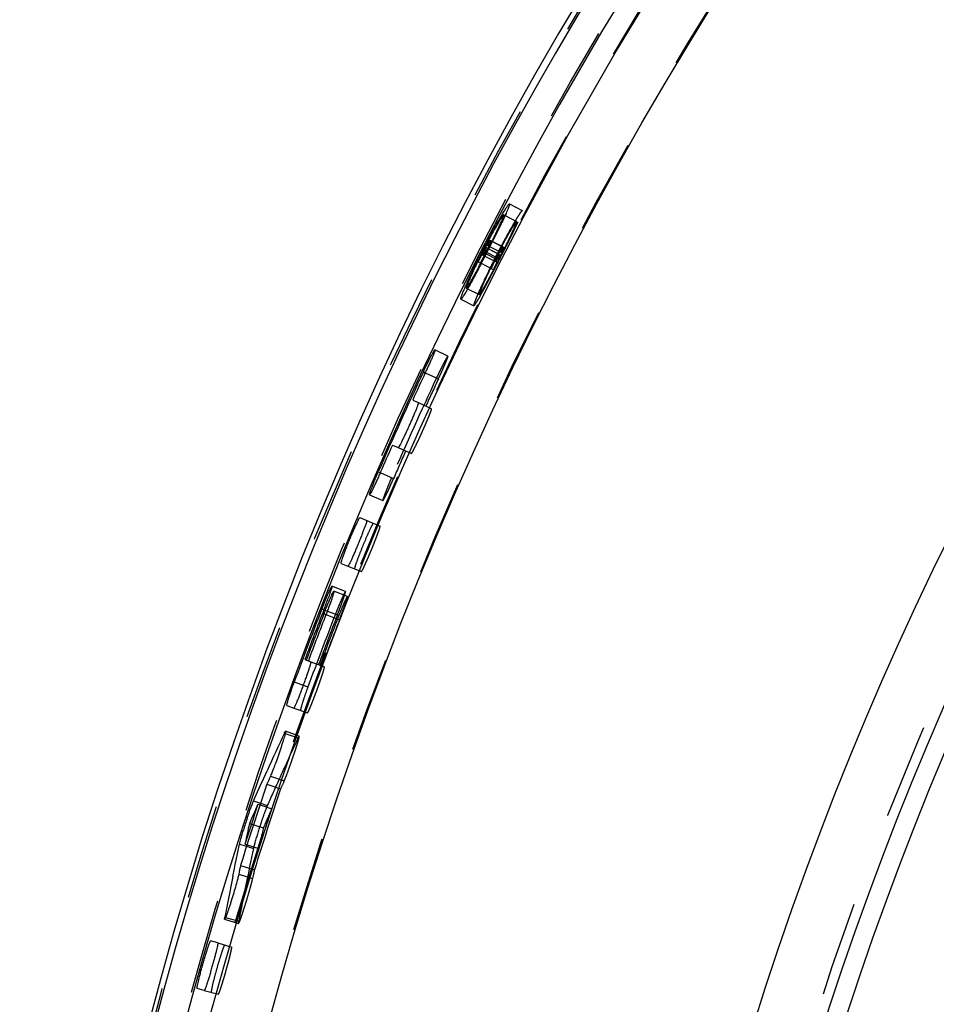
# Model space of a CAD drawing. Header units: millimetres. Extents: x 109 to 391, y 110 to 390.
# Tile 3 of 6: x 116 to 147, y 285 to 319. Entities that reach past the tile are written whole.
import ezdxf

# ---------------------------------------------------------------- set-up
doc = ezdxf.new("R2010")
doc.units = ezdxf.units.MM
doc.header["$LTSCALE"] = 32.592593
doc.linetypes.add('HIDDEN', pattern=[0.2, 0.1, -0.1])
doc.layers.add('KONST.EL_MIT_GEO', color=7, linetype='CONTINUOUS')

msp = doc.modelspace()

# ---------------------------------------------------------------- linework, layer by layer
at = {"layer": 'KONST.EL_MIT_GEO', "color": 8, "linetype": 'HIDDEN'}
for p, q in [((132.793, 312.428), (133.232, 312.197)), ((132.641, 312.029), (133.035, 311.823)), ((131.989, 310.935), (132.001, 310.929)), ((132.044, 310.894), (132.485, 310.668)), ((132.049, 310.904), (132.442, 310.703)), ((132.086, 310.976), (132.493, 310.767)), ((132.118, 311.187), (132.571, 310.954)), ((132.176, 311.151), (132.617, 310.924)), ((132.617, 310.924), (132.493, 310.767)), ((132.522, 311.003), (132.511, 310.984)), ((132.548, 310.949), (132.543, 310.942)), ((131.908, 310.818), (131.942, 310.8)), ((131.921, 310.652), (132.363, 310.427)), ((131.928, 310.747), (132.37, 310.522)), ((131.953, 310.795), (132.384, 310.575)), ((132.37, 310.522), (132.485, 310.668)), ((131.793, 310.401), (132.235, 310.176)), ((132.331, 310.444), (132.37, 310.522)), ((131.356, 309.513), (131.755, 309.315)), ((131.122, 309.156), (131.567, 308.936)), ((130.68, 307.204), (130.231, 307.417)), ((129.903, 306.634), (130.353, 306.424)), ((129.666, 305.608), (130.118, 305.401)), ((128.97, 304.064), (129.425, 303.863)), ((128.358, 303.207), (128.815, 303.009)), ((127.989, 302.442), (128.447, 302.247)), ((127.892, 301.563), (128.352, 301.371)), ((127.248, 299.997), (127.71, 299.811)), ((127.162, 299.121), (126.698, 299.304)), ((127.231, 298.951), (126.767, 299.135)), ((126.422, 298.502), (126.887, 298.321)), ((126.492, 298.332), (126.957, 298.152)), ((125.973, 296.718), (126.44, 296.543)), ((125.714, 295.911), (125.875, 295.852)), ((125.39, 295.128), (125.86, 294.959)), ((125.097, 294.257), (125.54, 294.102)), ((125.577, 294.163), (125.106, 294.329)), ((124.591, 292.792), (125.064, 292.632)), ((124.465, 292.513), (124.938, 292.354)), ((124.23, 291.806), (124.633, 291.673)), ((124.247, 291.858), (124.481, 291.78)), ((123.867, 291.166), (124.342, 291.012)), ((123.769, 290.383), (124.004, 290.308)), ((123.786, 290.435), (124.191, 290.306)), ((123.562, 289.724), (124.039, 289.576)), ((123.5, 289.424), (123.977, 289.276)), ((123.051, 287.941), (123.501, 287.807)), ((123.017, 287.877), (123.496, 287.735)), ((122.779, 287.063), (123.259, 286.925)), ((122.319, 285.434), (122.8, 285.301))]:
    msp.add_line(p, q, dxfattribs=at)
at = {"layer": 'KONST.EL_MIT_GEO', "color": 7, "linetype": 'Continuous'}
for p, q in [((132.596, 312.053), (132.641, 312.029)), ((132.044, 310.894), (131.948, 310.771)), ((131.961, 311.001), (131.977, 311.032)), ((132.001, 310.929), (132.049, 310.904)), ((132.052, 310.993), (132.065, 311.011)), ((132.052, 310.993), (132.086, 310.976)), ((132.065, 311.011), (132.176, 311.151)), ((131.855, 310.686), (131.921, 310.652)), ((131.948, 310.771), (131.928, 310.747)), ((131.942, 310.8), (131.953, 310.795)), ((131.716, 310.44), (131.793, 310.401)), ((131.31, 309.536), (131.356, 309.513)), ((129.836, 306.665), (129.903, 306.634)), ((129.47, 305.698), (129.666, 305.608)), ((128.773, 304.152), (128.97, 304.064)), ((128.29, 303.236), (128.358, 303.207)), ((127.659, 301.661), (127.892, 301.563)), ((127.013, 300.092), (127.248, 299.997)), ((126.353, 298.528), (126.422, 298.502)), ((126.423, 298.359), (126.492, 298.332)), ((125.771, 296.793), (125.973, 296.718)), ((125.407, 296.023), (125.714, 295.911)), ((125.152, 295.213), (125.39, 295.128)), ((125.069, 294.267), (125.097, 294.257)), ((124.239, 292.457), (124.356, 292.716)), ((124.356, 292.716), (124.473, 292.975)), ((124.007, 291.937), (124.239, 292.457)), ((124.007, 291.937), (124.247, 291.858)), ((124.159, 291.829), (124.23, 291.806)), ((123.412, 289.902), (123.528, 290.459)), ((123.528, 290.459), (123.769, 290.383)), ((123.715, 290.458), (123.786, 290.435)), ((123.298, 289.345), (123.354, 289.623)), ((123.354, 289.623), (123.383, 289.761)), ((123.383, 289.761), (123.412, 289.902)), ((123.023, 287.949), (123.051, 287.941)), ((122.779, 287.063), (122.536, 287.134)), ((122.319, 285.434), (122.075, 285.501))]:
    msp.add_line(p, q, dxfattribs=at)
at = {"layer": 'KONST.EL_MIT_GEO', "color": 8, "linetype": 'HIDDEN'}
for radius in [134.83, 133.831, 133.039, 131.041, 113.05, 108.35, 107.35]:
    msp.add_circle((250.982, 250), radius, dxfattribs=at)
at = {"layer": 'KONST.EL_MIT_GEO', "color": 7, "linetype": 'Continuous'}
for radius in [132.998, 131, 115, 112.7, 112.05]:
    msp.add_circle((250.982, 250), radius, dxfattribs=at)
for centre, radius, start, end in [((250.982, 250), 135, 79.03526, 79.01908), ((250.982, 250), 134.789, 109.0416, 70.9584), ((250.982, 250), 133.79, 109.0511, 70.9489), ((160.181, 296.378), 31.783, 152.6073, 152.8353), ((154.927, 299.061), 25.866, 152.6254, 152.841), ((139.617, 306.881), 8.656, 152.2208, 152.6996), ((154.543, 299.26), 25.433, 152.4053, 152.6253), ((139.09, 307.158), 8.061, 151.9704, 152.2202), ((138.51, 307.467), 7.404, 151.7054, 151.9711), ((159.691, 296.632), 31.232, 152.3747, 152.5431), ((137.797, 307.851), 6.594, 151.4193, 151.7064), ((153.989, 299.55), 24.808, 152.1804, 152.4057), ((136.98, 308.297), 5.663, 151.0968, 151.4208), ((159.106, 296.938), 30.571, 152.1377, 152.3752), ((94.45, 329.95), 42.166, 333.0115, 333.1433), ((250.982, 250), 133.62, 152.76449, 152.8886), ((153.011, 300.066), 23.702, 151.9492, 152.1808), ((78.096, 338.303), 60.549, 333.00521, 333.12447), ((133.818, 310.083), 2.031, 149.1362, 149.7629), ((95.477, 329.43), 41.016, 333.1431, 333.2784), ((79.719, 337.481), 58.729, 333.12423, 333.24713), ((97.124, 328.601), 39.172, 333.2781, 333.4193), ((99.365, 327.48), 36.666, 333.419, 333.5675), ((82.357, 336.152), 55.775, 333.2469, 333.3759), ((153.466, 299.789), 24.234, 153.4845, 153.9378), ((250.982, 250), 133.706, 152.94411, 153.12585), ((159.718, 296.609), 31.267, 153.2883, 153.5194), ((154.53, 299.26), 25.422, 153.2692, 153.4877), ((160.195, 296.369), 31.8, 153.0396, 153.2881), ((250.982, 250), 133.62, 153.00468, 153.12584), ((154.922, 299.062), 25.861, 153.0541, 153.2691), ((97.077, 328.591), 39.209, 332.4708, 332.6132), ((160.451, 296.239), 32.088, 152.8349, 153.04), ((250.982, 250), 133.694, 152.9441, 153.00469), ((155.145, 298.949), 26.111, 152.8406, 153.0544), ((79.664, 337.494), 58.784, 332.6444, 332.76789), ((250.982, 250), 133.668, 152.9441, 153.00468), ((250.982, 250), 133.656, 152.96712, 153.00468), ((94.948, 329.693), 41.606, 332.6137, 332.882), ((139.642, 306.868), 8.684, 152.6969, 152.9436), ((134.619, 309.433), 3.032, 152.6009, 152.9434), ((134.596, 309.445), 3.006, 152.2683, 152.6029), ((78.072, 338.314), 60.575, 332.76766, 332.88712), ((134.2, 309.654), 2.558, 151.5236, 152.2867), ((129.375, 312.114), 2.884, 332.9011, 334.2703), ((94.083, 330.137), 42.578, 332.8808, 333.0117), ((77.568, 338.572), 61.141, 332.88693, 333.0054), ((151.817, 300.597), 22.397, 153.9401, 154.1808), ((82.27, 336.146), 55.85, 332.5148, 332.6446), ((143.56, 304.214), 13.406, 155.7563, 156.1469), ((250.982, 250), 133.743, 154.9324, 156.54389), ((250.982, 250), 133.669, 154.93239, 155.37465), ((144.629, 299.746), 16.332, 154.7092, 154.932), ((250.982, 250), 133.669, 156.10163, 156.54389), ((108.529, 305.486), 19.209, 338.6764, 339.9391), ((250.982, 250), 133.743, 158.72485, 159.87209), ((250.982, 250), 133.669, 158.72485, 159.50859), ((141.572, 292.602), 16.332, 158.5017, 158.7244), ((141.621, 292.459), 16.303, 158.5583, 158.7812), ((250.982, 250), 133.617, 158.78159, 159.50859), ((250.982, 250), 133.543, 158.78159, 159.50858), ((245.471, 238.003), 132.9, 154.95328, 155.56652), ((245.56, 237.963), 132.814, 155.61739, 155.74973), ((250.982, 250), 133.469, 161.42634, 162.68468), ((250.982, 250), 133.543, 161.74623, 162.36479), ((245.675, 237.912), 132.94, 156.07275, 156.38505), ((139.294, 286.17), 16.344, 161.5137, 163.0598), ((253.77, 262.904), 132.942, 167.72606, 168.03835), ((253.647, 262.93), 132.816, 168.36137, 168.4937), ((253.552, 262.95), 132.902, 168.54458, 169.15781)]:
    msp.add_arc(centre, radius, start, end, dxfattribs=at)
at = {"layer": 'KONST.EL_MIT_GEO', "color": 8, "linetype": 'HIDDEN'}
for centre, radius, start, end in [((127.214, 313.313), 5.365, 334.3818, 334.7018), ((159.938, 296.515), 31.009, 152.3768, 152.558), ((159.421, 296.786), 30.426, 152.1822, 152.377), ((251.141, 249.957), 133.285, 152.77943, 152.90339), ((158.196, 297.433), 29.04, 151.9005, 152.1417), ((100.251, 327.018), 36.162, 333.3975, 333.7153), ((251.141, 249.957), 133.371, 152.95882, 153.14034), ((160.666, 296.139), 31.829, 152.8421, 153.2126), ((251.141, 249.957), 133.359, 152.95882, 153.01933), ((251.141, 249.957), 133.333, 152.95882, 153.01933), ((160.562, 296.192), 31.711, 152.7049, 152.8425), ((140.058, 306.658), 8.654, 152.4134, 152.9587), ((160.21, 296.374), 31.316, 152.558, 152.7049), ((139.66, 306.866), 8.205, 152.0078, 152.4165), ((95.433, 329.436), 41.553, 332.8134, 333.2493), ((138.345, 307.568), 6.714, 151.3419, 152.0279), ((136.685, 308.476), 4.822, 150.6753, 151.3548), ((97.146, 328.572), 39.634, 333.2495, 333.399), ((251.141, 249.957), 133.285, 153.01933, 153.14034), ((143.344, 304.295), 12.681, 155.7365, 156.5703), ((251.141, 249.957), 133.408, 154.94471, 156.55425), ((251.141, 249.957), 133.334, 154.94471, 155.38643), ((251.141, 249.957), 133.334, 156.11253, 156.55425), ((251.141, 249.957), 133.408, 158.73255, 159.87838), ((251.141, 249.957), 133.334, 158.73255, 159.51533), ((251.141, 249.957), 133.282, 158.78923, 159.51533), ((251.141, 249.957), 133.208, 158.78923, 159.51533), ((245.626, 237.945), 132.568, 154.93747, 155.62211), ((245.741, 237.893), 132.695, 155.62207, 156.03976), ((251.141, 249.957), 133.134, 161.43074, 162.68753), ((245.706, 237.909), 132.474, 155.60074, 155.73293), ((251.141, 249.957), 133.208, 161.75023, 162.36804), ((245.821, 237.857), 132.599, 156.05558, 156.36752), ((253.923, 262.879), 132.599, 167.75074, 168.06269), ((253.762, 262.913), 132.619, 168.07837, 169.18068), ((253.8, 262.905), 132.474, 168.38534, 168.51753)]:
    msp.add_arc(centre, radius, start, end, dxfattribs=at)
at = {"layer": 'KONST.EL_MIT_GEO', "color": 7, "linetype": 'Continuous'}
for points, knots in [([(132.793, 312.428), (132.797, 312.426), (132.795, 312.407), (132.788, 312.38), (132.771, 312.33), (132.746, 312.268), (132.713, 312.188), (132.653, 312.054), (132.603, 311.946), (132.567, 311.87)], [0, 0, 0, 0, 0.021909, 0.074003, 0.157187, 0.270456, 0.412589, 0.582469, 1, 1, 1, 1]), ([(132.59, 312.142), (132.615, 312.185), (132.661, 312.258), (132.716, 312.341), (132.75, 312.389), (132.769, 312.412), (132.781, 312.424), (132.791, 312.43), (132.793, 312.428)], [0, 0, 0, 0, 0.419469, 0.729668, 0.841663, 0.923829, 0.975812, 1, 1, 1, 1]), ([(132.596, 312.053), (132.594, 312.054), (132.587, 312.05), (132.577, 312.04), (132.563, 312.022), (132.536, 311.985), (132.493, 311.92), (132.433, 311.822), (132.361, 311.699), (132.278, 311.553), (132.188, 311.388), (132.125, 311.273), (132.093, 311.212)], [0, 0, 0, 0, 0.006765, 0.021342, 0.044392, 0.075809, 0.162817, 0.280454, 0.426665, 0.598401, 0.791211, 1, 1, 1, 1]), ([(132.198, 311.159), (132.228, 311.22), (132.286, 311.338), (132.368, 311.507), (132.44, 311.658), (132.499, 311.788), (132.545, 311.893), (132.574, 311.965), (132.59, 312.008), (132.596, 312.03), (132.599, 312.043), (132.598, 312.052), (132.596, 312.053)], [0, 0, 0, 0, 0.208852, 0.401693, 0.573428, 0.719609, 0.837217, 0.924204, 0.955614, 0.97866, 0.993235, 1, 1, 1, 1]), ([(132.412, 311.838), (132.428, 311.866), (132.487, 311.968), (132.546, 312.07), (132.59, 312.142)], [0, 0, 0, 0, 0.277306, 1, 1, 1, 1]), ([(132.078, 311.226), (132.108, 311.281), (132.217, 311.486), (132.329, 311.69), (132.412, 311.838)], [0, 0, 0, 0, 0.268043, 1, 1, 1, 1]), ([(132.567, 311.87), (132.542, 311.817), (132.428, 311.578), (132.31, 311.341), (132.218, 311.157)], [0, 0, 0, 0, 0.223022, 1, 1, 1, 1]), ([(131.989, 310.935), (131.987, 310.936), (131.983, 310.927), (131.976, 310.918), (131.965, 310.897), (131.956, 310.882), (131.951, 310.874)], [0, 0, 0, 0, 0.072761, 0.272643, 0.587553, 1, 1, 1, 1]), ([(131.973, 310.862), (131.979, 310.876), (131.989, 310.898), (132, 310.92), (132.001, 310.928)], [0, 0, 0, 0, 0.673371, 1, 1, 1, 1]), ([(132.022, 311.033), (132.026, 311.04), (132.039, 311.064), (132.053, 311.088), (132.063, 311.106)], [0, 0, 0, 0, 0.273385, 1, 1, 1, 1]), ([(132.113, 311.128), (132.11, 311.121), (132.094, 311.085), (132.078, 311.049), (132.064, 311.021)], [0, 0, 0, 0, 0.203339, 1, 1, 1, 1]), ([(132.075, 311.125), (132.083, 311.139), (132.096, 311.159), (132.109, 311.181), (132.116, 311.186)], [0, 0, 0, 0, 0.673374, 1, 1, 1, 1]), ([(132.13, 311.18), (132.131, 311.18), (132.13, 311.173), (132.127, 311.164), (132.121, 311.147), (132.116, 311.135), (132.113, 311.128)], [0, 0, 0, 0, 0.077366, 0.271643, 0.581399, 1, 1, 1, 1]), ([(131.655, 310.351), (131.628, 310.295), (131.576, 310.187), (131.504, 310.032), (131.442, 309.894), (131.391, 309.776), (131.351, 309.681), (131.325, 309.61), (131.311, 309.565), (131.307, 309.545), (131.309, 309.537), (131.31, 309.536)], [0, 0, 0, 0, 0.211523, 0.405342, 0.576743, 0.722032, 0.838648, 0.92479, 0.978652, 0.993124, 1, 1, 1, 1]), ([(131.31, 309.536), (131.312, 309.535), (131.321, 309.54), (131.33, 309.551), (131.346, 309.572), (131.375, 309.614), (131.42, 309.687), (131.484, 309.797), (131.561, 309.934), (131.649, 310.095), (131.745, 310.276), (131.812, 310.403), (131.846, 310.468)], [0, 0, 0, 0, 0.006682, 0.021391, 0.044706, 0.076489, 0.164428, 0.283168, 0.430335, 0.602341, 0.794042, 1, 1, 1, 1]), ([(131.335, 309.719), (131.363, 309.781), (131.491, 310.06), (131.625, 310.337), (131.732, 310.551)], [0, 0, 0, 0, 0.22129, 1, 1, 1, 1]), ([(131.816, 310.37), (131.787, 310.315), (131.68, 310.109), (131.571, 309.904), (131.49, 309.755)], [0, 0, 0, 0, 0.268065, 1, 1, 1, 1]), ([(131.122, 309.156), (131.119, 309.158), (131.119, 309.174), (131.124, 309.198), (131.137, 309.24), (131.156, 309.294), (131.182, 309.362), (131.229, 309.478), (131.269, 309.57), (131.298, 309.636)], [0, 0, 0, 0, 0.022465, 0.074419, 0.157208, 0.270032, 0.411793, 0.581436, 1, 1, 1, 1]), ([(131.49, 309.755), (131.467, 309.713), (131.389, 309.57), (131.309, 309.429), (131.25, 309.331)], [0, 0, 0, 0, 0.296485, 1, 1, 1, 1]), ([(131.25, 309.331), (131.235, 309.305), (131.207, 309.261), (131.168, 309.202), (131.145, 309.173), (131.127, 309.154), (131.122, 309.156)], [0, 0, 0, 0, 0.419914, 0.728957, 0.922124, 1, 1, 1, 1]), ([(129.863, 306.723), (129.885, 306.77), (129.929, 306.861), (129.994, 306.993), (130.054, 307.113), (130.108, 307.217), (130.153, 307.3), (130.186, 307.356), (130.206, 307.389), (130.217, 307.405), (130.224, 307.413), (130.23, 307.418), (130.231, 307.417)], [0, 0, 0, 0, 0.198149, 0.386507, 0.559031, 0.709101, 0.831024, 0.921481, 0.954243, 0.978297, 0.993419, 1, 1, 1, 1]), ([(130.231, 307.417), (130.233, 307.416), (130.233, 307.408), (130.23, 307.397), (130.225, 307.376), (130.211, 307.336), (130.186, 307.27), (130.146, 307.174), (130.096, 307.057), (130.037, 306.925), (129.972, 306.782), (129.927, 306.684), (129.903, 306.634)], [0, 0, 0, 0, 0.006577, 0.021921, 0.046365, 0.079655, 0.171479, 0.295044, 0.446307, 0.618822, 0.805653, 1, 1, 1, 1]), ([(129.666, 305.608), (129.668, 305.607), (129.668, 305.599), (129.665, 305.588), (129.66, 305.567), (129.647, 305.527), (129.622, 305.461), (129.584, 305.364), (129.536, 305.247), (129.479, 305.114), (129.416, 304.971), (129.35, 304.822), (129.282, 304.673), (129.216, 304.531), (129.154, 304.4), (129.098, 304.286), (129.052, 304.194), (129.018, 304.132), (128.997, 304.096), (128.985, 304.078), (128.978, 304.069), (128.972, 304.063), (128.97, 304.064)], [0, 0, 0, 0, 0.003276, 0.010912, 0.02309, 0.039691, 0.085545, 0.147321, 0.222972, 0.309277, 0.402732, 0.499989, 0.59725, 0.690709, 0.777014, 0.852666, 0.914445, 0.960303, 0.976906, 0.989086, 0.996724, 1, 1, 1, 1]), ([(127.989, 302.442), (127.988, 302.443), (127.987, 302.451), (127.989, 302.462), (127.995, 302.483), (128.007, 302.524), (128.029, 302.591), (128.065, 302.688), (128.111, 302.807), (128.166, 302.941), (128.226, 303.086), (128.269, 303.185), (128.29, 303.236)], [0, 0, 0, 0, 0.006577, 0.021922, 0.04637, 0.079666, 0.171509, 0.295097, 0.446373, 0.618883, 0.805691, 1, 1, 1, 1]), ([(128.358, 303.207), (128.336, 303.156), (128.293, 303.057), (128.229, 302.914), (128.169, 302.782), (128.115, 302.667), (128.069, 302.574), (128.036, 302.511), (128.015, 302.474), (128.004, 302.456), (127.997, 302.447), (127.991, 302.441), (127.989, 302.442)], [0, 0, 0, 0, 0.194342, 0.381164, 0.553675, 0.704943, 0.828515, 0.92034, 0.95363, 0.978077, 0.993426, 1, 1, 1, 1]), ([(127.013, 300.092), (127.012, 300.093), (127.012, 300.101), (127.013, 300.112), (127.018, 300.133), (127.029, 300.174), (127.051, 300.241), (127.085, 300.339), (127.129, 300.459), (127.18, 300.594), (127.238, 300.74), (127.299, 300.892), (127.362, 301.042), (127.424, 301.187), (127.483, 301.319), (127.535, 301.435), (127.58, 301.529), (127.613, 301.592), (127.633, 301.628), (127.645, 301.647), (127.651, 301.656), (127.657, 301.661), (127.659, 301.661)], [0, 0, 0, 0, 0.003278, 0.010928, 0.023127, 0.039756, 0.085677, 0.147512, 0.223185, 0.309461, 0.402839, 0.49999, 0.597145, 0.690527, 0.776803, 0.852477, 0.914314, 0.960239, 0.97687, 0.989071, 0.996721, 1, 1, 1, 1]), ([(127.892, 301.563), (127.894, 301.562), (127.894, 301.554), (127.892, 301.543), (127.888, 301.522), (127.876, 301.482), (127.854, 301.415), (127.819, 301.317), (127.774, 301.198), (127.722, 301.064), (127.664, 300.918), (127.602, 300.767), (127.54, 300.616), (127.478, 300.472), (127.421, 300.339), (127.369, 300.224), (127.325, 300.13), (127.294, 300.066), (127.274, 300.03), (127.262, 300.011), (127.256, 300.002), (127.25, 299.996), (127.248, 299.997)], [0, 0, 0, 0, 0.003276, 0.010912, 0.02309, 0.039692, 0.085546, 0.147323, 0.222974, 0.309278, 0.402733, 0.49999, 0.597251, 0.690709, 0.777014, 0.852666, 0.914445, 0.960303, 0.976906, 0.989086, 0.996724, 1, 1, 1, 1]), ([(126.446, 298.418), (126.465, 298.467), (126.503, 298.561), (126.559, 298.697), (126.611, 298.82), (126.657, 298.927), (126.697, 299.013), (126.725, 299.071), (126.744, 299.105), (126.754, 299.122), (126.76, 299.13), (126.765, 299.135), (126.767, 299.135)], [0, 0, 0, 0, 0.198238, 0.386657, 0.559204, 0.709256, 0.831133, 0.921536, 0.954275, 0.97831, 0.993421, 1, 1, 1, 1]), ([(126.767, 299.135), (126.769, 299.134), (126.769, 299.126), (126.767, 299.114), (126.763, 299.093), (126.752, 299.053), (126.731, 298.985), (126.698, 298.887), (126.656, 298.767), (126.606, 298.632), (126.551, 298.485), (126.512, 298.384), (126.492, 298.332)], [0, 0, 0, 0, 0.006575, 0.021907, 0.046332, 0.079597, 0.171365, 0.294883, 0.446131, 0.618672, 0.805567, 1, 1, 1, 1]), ([(126.532, 298.967), (126.552, 299.015), (126.582, 299.083), (126.62, 299.166), (126.643, 299.215), (126.663, 299.252), (126.678, 299.281), (126.688, 299.295), (126.696, 299.305), (126.698, 299.304)], [0, 0, 0, 0, 0.414647, 0.585189, 0.728108, 0.842248, 0.926267, 0.978835, 1, 1, 1, 1]), ([(126.698, 299.304), (126.701, 299.303), (126.699, 299.289), (126.696, 299.27), (126.686, 299.234), (126.672, 299.187), (126.653, 299.129), (126.62, 299.031), (126.592, 298.953), (126.572, 298.897)], [0, 0, 0, 0, 0.020981, 0.073885, 0.15848, 0.273268, 0.416867, 0.587866, 1, 1, 1, 1]), ([(126.377, 298.588), (126.39, 298.621), (126.44, 298.748), (126.492, 298.875), (126.532, 298.967)], [0, 0, 0, 0, 0.264724, 1, 1, 1, 1]), ([(125.973, 296.718), (125.975, 296.717), (125.975, 296.709), (125.974, 296.697), (125.97, 296.676), (125.96, 296.636), (125.94, 296.568), (125.909, 296.469), (125.869, 296.349), (125.822, 296.212), (125.77, 296.064), (125.714, 295.911), (125.657, 295.758), (125.602, 295.611), (125.549, 295.476), (125.502, 295.359), (125.462, 295.263), (125.433, 295.199), (125.414, 295.161), (125.404, 295.143), (125.398, 295.133), (125.392, 295.127), (125.39, 295.128)], [0, 0, 0, 0, 0.003276, 0.010913, 0.023091, 0.039692, 0.085546, 0.147324, 0.222975, 0.30928, 0.402734, 0.499991, 0.597251, 0.69071, 0.777014, 0.852667, 0.914445, 0.960304, 0.976907, 0.989086, 0.996724, 1, 1, 1, 1]), ([(125.152, 295.213), (125.15, 295.214), (125.15, 295.222), (125.151, 295.234), (125.155, 295.255), (125.165, 295.296), (125.183, 295.364), (125.214, 295.463), (125.253, 295.584), (125.299, 295.722), (125.351, 295.87), (125.388, 295.972), (125.407, 296.023)], [0, 0, 0, 0, 0.00656, 0.021873, 0.046289, 0.079563, 0.171416, 0.29508, 0.446402, 0.618923, 0.805709, 1, 1, 1, 1]), ([(125.106, 294.329), (125.108, 294.329), (125.109, 294.323), (125.108, 294.308), (125.101, 294.272), (125.086, 294.215), (125.064, 294.137), (125.036, 294.042), (125.001, 293.933), (124.962, 293.812), (124.904, 293.636), (124.828, 293.416), (124.739, 293.168), (124.661, 292.961), (124.613, 292.841), (124.591, 292.792)], [0, 0, 0, 0, 0.002661, 0.008489, 0.030992, 0.067897, 0.118049, 0.179589, 0.250872, 0.330163, 0.41525, 0.592085, 0.760896, 0.9019, 1, 1, 1, 1]), ([(125.069, 294.267), (125.073, 294.277), (125.081, 294.293), (125.092, 294.313), (125.099, 294.324), (125.104, 294.33), (125.106, 294.329)], [0, 0, 0, 0, 0.425081, 0.73163, 0.920166, 1, 1, 1, 1]), ([(123.793, 291.352), (123.832, 291.47), (123.9, 291.666), (123.973, 291.861), (124.007, 291.937)], [0, 0, 0, 0, 0.597964, 1, 1, 1, 1]), ([(123.528, 290.459), (123.531, 290.473), (123.548, 290.546), (123.567, 290.618), (123.584, 290.676)], [0, 0, 0, 0, 0.192377, 1, 1, 1, 1]), ([(123.584, 290.676), (123.589, 290.695), (123.613, 290.781), (123.639, 290.867), (123.659, 290.932)], [0, 0, 0, 0, 0.228769, 1, 1, 1, 1]), ([(123.5, 289.424), (123.49, 289.372), (123.458, 289.246), (123.4, 289.033), (123.326, 288.78), (123.259, 288.557), (123.203, 288.381), (123.164, 288.26), (123.128, 288.151), (123.095, 288.057), (123.067, 287.981), (123.046, 287.927), (123.031, 287.894), (123.022, 287.88), (123.018, 287.877), (123.017, 287.877)], [0, 0, 0, 0, 0.098095, 0.239096, 0.407909, 0.584742, 0.669827, 0.749119, 0.820406, 0.881949, 0.932099, 0.969008, 0.99151, 0.997338, 1, 1, 1, 1]), ([(123.017, 287.877), (123.015, 287.877), (123.014, 287.886), (123.014, 287.898), (123.017, 287.922), (123.021, 287.939), (123.023, 287.949)], [0, 0, 0, 0, 0.079828, 0.268375, 0.574928, 1, 1, 1, 1]), ([(122.075, 285.501), (122.073, 285.502), (122.072, 285.509), (122.072, 285.521), (122.074, 285.543), (122.081, 285.584), (122.095, 285.654), (122.117, 285.755), (122.147, 285.879), (122.183, 286.019), (122.223, 286.171), (122.267, 286.328), (122.312, 286.485), (122.357, 286.636), (122.4, 286.774), (122.439, 286.895), (122.473, 286.993), (122.497, 287.06), (122.514, 287.099), (122.523, 287.118), (122.529, 287.128), (122.534, 287.134), (122.536, 287.134)], [0, 0, 0, 0, 0.003278, 0.010928, 0.023128, 0.039758, 0.085679, 0.147515, 0.223189, 0.309464, 0.402843, 0.499993, 0.597148, 0.690529, 0.776804, 0.852478, 0.914315, 0.960239, 0.97687, 0.989071, 0.996722, 1, 1, 1, 1]), ([(122.779, 287.063), (122.781, 287.063), (122.782, 287.055), (122.781, 287.043), (122.779, 287.022), (122.772, 286.981), (122.757, 286.912), (122.734, 286.811), (122.703, 286.688), (122.667, 286.548), (122.626, 286.396), (122.582, 286.239), (122.537, 286.083), (122.493, 285.932), (122.451, 285.794), (122.413, 285.673), (122.38, 285.574), (122.356, 285.508), (122.34, 285.469), (122.331, 285.45), (122.326, 285.44), (122.321, 285.433), (122.319, 285.434)], [0, 0, 0, 0, 0.003276, 0.010913, 0.023091, 0.039693, 0.085548, 0.147326, 0.222977, 0.309282, 0.402736, 0.499993, 0.597253, 0.690711, 0.777015, 0.852668, 0.914446, 0.960304, 0.976907, 0.989086, 0.996724, 1, 1, 1, 1])]:
    msp.add_open_spline(points, degree=3, knots=knots, dxfattribs=at)
at = {"layer": 'KONST.EL_MIT_GEO', "color": 8, "linetype": 'HIDDEN'}
for points, knots in [([(131.567, 308.936), (131.571, 308.935), (131.584, 308.946), (131.6, 308.965), (131.627, 309.003), (131.66, 309.053), (131.7, 309.119), (131.767, 309.232), (131.864, 309.405), (131.995, 309.645), (132.141, 309.921), (132.299, 310.222), (132.46, 310.536), (132.62, 310.851), (132.771, 311.155), (132.909, 311.435), (133.026, 311.682), (133.109, 311.862), (133.162, 311.983), (133.191, 312.053), (133.213, 312.11), (133.228, 312.153), (133.234, 312.178), (133.235, 312.195), (133.232, 312.197)], [0, 0, 0, 0, 0.003281, 0.010928, 0.023123, 0.039741, 0.060617, 0.085599, 0.147219, 0.222666, 0.308924, 0.402565, 0.5, 0.597435, 0.691076, 0.777334, 0.852781, 0.914401, 0.939383, 0.960259, 0.976877, 0.989072, 0.996719, 1, 1, 1, 1]), ([(133.099, 312.025), (133.09, 312.012), (133.053, 311.953), (133.017, 311.894), (132.99, 311.847)], [0, 0, 0, 0, 0.220931, 1, 1, 1, 1]), ([(133.232, 312.197), (133.227, 312.2), (133.208, 312.181), (133.184, 312.153), (133.144, 312.095), (133.115, 312.051), (133.099, 312.025)], [0, 0, 0, 0, 0.077869, 0.270953, 0.579962, 1, 1, 1, 1]), ([(133.035, 311.823), (133.032, 311.825), (133.022, 311.816), (133.009, 311.802), (132.988, 311.773), (132.961, 311.735), (132.929, 311.685), (132.876, 311.599), (132.799, 311.467), (132.695, 311.284), (132.58, 311.073), (132.458, 310.842), (132.333, 310.601), (132.211, 310.358), (132.096, 310.123), (131.992, 309.906), (131.904, 309.715), (131.843, 309.575), (131.805, 309.481), (131.783, 309.426), (131.767, 309.383), (131.757, 309.349), (131.753, 309.33), (131.752, 309.316), (131.755, 309.315)], [0, 0, 0, 0, 0.00328, 0.010929, 0.023127, 0.03975, 0.060634, 0.08562, 0.147279, 0.222726, 0.308978, 0.402604, 0.5, 0.597396, 0.691022, 0.777274, 0.852721, 0.91438, 0.939366, 0.96025, 0.976873, 0.989071, 0.99672, 1, 1, 1, 1]), ([(132.99, 311.847), (132.96, 311.796), (132.818, 311.553), (132.683, 311.307), (132.579, 311.111)], [0, 0, 0, 0, 0.210727, 1, 1, 1, 1]), ([(132.674, 311.004), (132.702, 311.061), (132.756, 311.17), (132.831, 311.326), (132.895, 311.464), (132.949, 311.582), (132.99, 311.678), (133.019, 311.748), (133.033, 311.794), (133.038, 311.814), (133.037, 311.822), (133.035, 311.823)], [0, 0, 0, 0, 0.211539, 0.405345, 0.576849, 0.722208, 0.83877, 0.924863, 0.978683, 0.99314, 1, 1, 1, 1]), ([(132.543, 310.942), (132.539, 310.936), (132.517, 310.902), (132.497, 310.867), (132.481, 310.838)], [0, 0, 0, 0, 0.175069, 1, 1, 1, 1]), ([(132.493, 310.767), (132.505, 310.792), (132.526, 310.837), (132.549, 310.889), (132.562, 310.92), (132.568, 310.937), (132.57, 310.946), (132.572, 310.953), (132.571, 310.954)], [0, 0, 0, 0, 0.410942, 0.724419, 0.839811, 0.925172, 0.978696, 1, 1, 1, 1]), ([(132.559, 310.96), (132.558, 310.96), (132.553, 310.955), (132.55, 310.952), (132.548, 310.949)], [0, 0, 0, 0, 0.283901, 1, 1, 1, 1]), ([(132.43, 310.709), (132.429, 310.71), (132.427, 310.705), (132.422, 310.7), (132.416, 310.688), (132.403, 310.667), (132.384, 310.632), (132.369, 310.603), (132.361, 310.587)], [0, 0, 0, 0, 0.021363, 0.078915, 0.17073, 0.293994, 0.618068, 1, 1, 1, 1]), ([(132.384, 310.575), (132.392, 310.591), (132.407, 310.621), (132.424, 310.656), (132.434, 310.679), (132.439, 310.691), (132.441, 310.698), (132.443, 310.703), (132.442, 310.703)], [0, 0, 0, 0, 0.381959, 0.706032, 0.829287, 0.921093, 0.978639, 1, 1, 1, 1]), ([(131.755, 309.315), (131.757, 309.314), (131.767, 309.321), (131.778, 309.335), (131.798, 309.361), (131.832, 309.414), (131.888, 309.506), (131.966, 309.642), (132.059, 309.812), (132.164, 310.008), (132.278, 310.224), (132.356, 310.374), (132.395, 310.451)], [0, 0, 0, 0, 0.006571, 0.021643, 0.045643, 0.078356, 0.16871, 0.290396, 0.440073, 0.612478, 0.80133, 1, 1, 1, 1]), ([(132.253, 310.483), (132.208, 310.395), (132.047, 310.072), (131.891, 309.746), (131.783, 309.506)], [0, 0, 0, 0, 0.273219, 1, 1, 1, 1]), ([(131.709, 309.337), (131.685, 309.283), (131.644, 309.187), (131.601, 309.074), (131.578, 309.006), (131.568, 308.972), (131.564, 308.952), (131.564, 308.938), (131.567, 308.936)], [0, 0, 0, 0, 0.419435, 0.730168, 0.842501, 0.924888, 0.976765, 1, 1, 1, 1]), ([(130.68, 307.204), (130.679, 307.204), (130.672, 307.199), (130.665, 307.19), (130.653, 307.173), (130.631, 307.137), (130.596, 307.076), (130.547, 306.985), (130.489, 306.872), (130.424, 306.743), (130.356, 306.602), (130.31, 306.505), (130.286, 306.455)], [0, 0, 0, 0, 0.006568, 0.021868, 0.046229, 0.079405, 0.171074, 0.294367, 0.445698, 0.618292, 0.805415, 1, 1, 1, 1]), ([(130.353, 306.424), (130.377, 306.473), (130.422, 306.571), (130.487, 306.714), (130.545, 306.846), (130.595, 306.962), (130.635, 307.058), (130.66, 307.123), (130.673, 307.163), (130.679, 307.183), (130.682, 307.195), (130.682, 307.203), (130.68, 307.204)], [0, 0, 0, 0, 0.194622, 0.381769, 0.554366, 0.705684, 0.828954, 0.920606, 0.953776, 0.978133, 0.993432, 1, 1, 1, 1]), ([(129.425, 303.863), (129.427, 303.862), (129.433, 303.867), (129.44, 303.876), (129.452, 303.894), (129.473, 303.93), (129.506, 303.992), (129.553, 304.084), (129.608, 304.197), (129.67, 304.327), (129.736, 304.469), (129.803, 304.617), (129.869, 304.766), (129.932, 304.909), (129.989, 305.042), (130.037, 305.159), (130.075, 305.255), (130.099, 305.321), (130.112, 305.36), (130.117, 305.381), (130.12, 305.392), (130.12, 305.4), (130.118, 305.401)], [0, 0, 0, 0, 0.003271, 0.010883, 0.023017, 0.039561, 0.085341, 0.146977, 0.22265, 0.30899, 0.402577, 0.5, 0.597423, 0.69101, 0.77735, 0.853023, 0.914659, 0.960439, 0.976983, 0.989117, 0.996729, 1, 1, 1, 1]), ([(128.747, 303.038), (128.725, 302.988), (128.683, 302.888), (128.623, 302.744), (128.569, 302.61), (128.523, 302.492), (128.487, 302.395), (128.464, 302.328), (128.452, 302.288), (128.447, 302.267), (128.445, 302.256), (128.446, 302.248), (128.447, 302.247)], [0, 0, 0, 0, 0.194585, 0.381708, 0.554302, 0.705633, 0.828926, 0.920595, 0.953771, 0.978132, 0.993432, 1, 1, 1, 1]), ([(128.447, 302.247), (128.449, 302.246), (128.455, 302.252), (128.462, 302.261), (128.473, 302.279), (128.494, 302.315), (128.526, 302.378), (128.572, 302.471), (128.626, 302.585), (128.686, 302.716), (128.75, 302.859), (128.793, 302.958), (128.815, 303.009)], [0, 0, 0, 0, 0.006568, 0.021867, 0.046224, 0.079394, 0.171046, 0.294316, 0.445634, 0.618231, 0.805378, 1, 1, 1, 1]), ([(128.118, 301.468), (128.115, 301.47), (128.104, 301.453), (128.09, 301.433), (128.067, 301.388), (128.05, 301.356), (128.04, 301.336)], [0, 0, 0, 0, 0.074656, 0.268493, 0.578862, 1, 1, 1, 1]), ([(128.04, 301.336), (127.993, 301.241), (127.893, 301.019), (127.746, 300.671), (127.61, 300.327), (127.53, 300.109), (127.501, 300.016)], [0, 0, 0, 0, 0.223678, 0.512339, 0.794521, 1, 1, 1, 1]), ([(127.71, 299.811), (127.712, 299.81), (127.718, 299.815), (127.724, 299.825), (127.735, 299.843), (127.755, 299.879), (127.787, 299.942), (127.83, 300.036), (127.882, 300.151), (127.939, 300.283), (128.001, 300.427), (128.063, 300.577), (128.124, 300.728), (128.182, 300.874), (128.234, 301.008), (128.279, 301.126), (128.314, 301.223), (128.336, 301.29), (128.347, 301.33), (128.352, 301.351), (128.354, 301.362), (128.354, 301.37), (128.352, 301.371)], [0, 0, 0, 0, 0.003271, 0.010883, 0.023017, 0.039561, 0.085341, 0.146977, 0.22265, 0.30899, 0.402577, 0.5, 0.597423, 0.69101, 0.77735, 0.853023, 0.914659, 0.960439, 0.976983, 0.989117, 0.996729, 1, 1, 1, 1]), ([(127.501, 300.016), (127.496, 300.001), (127.488, 299.975), (127.478, 299.939), (127.475, 299.92), (127.473, 299.906), (127.476, 299.905)], [0, 0, 0, 0, 0.420808, 0.730081, 0.923257, 1, 1, 1, 1]), ([(127.162, 299.121), (127.16, 299.121), (127.154, 299.116), (127.147, 299.106), (127.136, 299.088), (127.117, 299.051), (127.086, 298.988), (127.043, 298.894), (126.992, 298.778), (126.937, 298.644), (126.878, 298.499), (126.838, 298.399), (126.818, 298.348)], [0, 0, 0, 0, 0.006568, 0.021868, 0.046229, 0.079405, 0.171074, 0.294367, 0.445698, 0.618292, 0.805415, 1, 1, 1, 1]), ([(126.887, 298.321), (126.907, 298.372), (126.946, 298.473), (127.001, 298.619), (127.051, 298.755), (127.093, 298.874), (127.126, 298.972), (127.147, 299.039), (127.157, 299.08), (127.162, 299.1), (127.164, 299.112), (127.163, 299.12), (127.162, 299.121)], [0, 0, 0, 0, 0.194622, 0.381769, 0.554366, 0.705684, 0.828954, 0.920606, 0.953776, 0.978133, 0.993432, 1, 1, 1, 1]), ([(127.231, 298.951), (127.229, 298.952), (127.223, 298.947), (127.217, 298.937), (127.206, 298.919), (127.186, 298.882), (127.155, 298.819), (127.112, 298.725), (127.062, 298.609), (127.006, 298.476), (126.948, 298.33), (126.908, 298.23), (126.888, 298.179)], [0, 0, 0, 0, 0.006565, 0.021854, 0.046194, 0.079345, 0.170958, 0.294203, 0.445518, 0.618139, 0.805326, 1, 1, 1, 1]), ([(126.957, 298.152), (126.977, 298.203), (127.016, 298.304), (127.071, 298.45), (127.12, 298.586), (127.162, 298.705), (127.195, 298.803), (127.216, 298.87), (127.227, 298.91), (127.231, 298.931), (127.233, 298.943), (127.232, 298.951), (127.231, 298.951)], [0, 0, 0, 0, 0.194711, 0.381922, 0.554546, 0.705848, 0.829071, 0.920665, 0.95381, 0.978148, 0.993434, 1, 1, 1, 1]), ([(125.86, 294.959), (125.862, 294.958), (125.867, 294.964), (125.874, 294.974), (125.884, 294.992), (125.902, 295.03), (125.931, 295.094), (125.971, 295.189), (126.018, 295.306), (126.07, 295.44), (126.126, 295.587), (126.183, 295.739), (126.238, 295.892), (126.29, 296.04), (126.337, 296.176), (126.377, 296.296), (126.408, 296.394), (126.427, 296.462), (126.437, 296.502), (126.441, 296.523), (126.442, 296.534), (126.442, 296.542), (126.44, 296.543)], [0, 0, 0, 0, 0.003271, 0.010883, 0.023017, 0.039561, 0.085341, 0.146977, 0.22265, 0.30899, 0.402577, 0.5, 0.597423, 0.69101, 0.77735, 0.853023, 0.914659, 0.960439, 0.976983, 0.989117, 0.996729, 1, 1, 1, 1]), ([(125.875, 295.852), (125.83, 295.729), (125.753, 295.511), (125.681, 295.292), (125.653, 295.195)], [0, 0, 0, 0, 0.564096, 1, 1, 1, 1]), ([(125.653, 295.195), (125.644, 295.162), (125.632, 295.12), (125.622, 295.071), (125.619, 295.055), (125.62, 295.049)], [0, 0, 0, 0, 0.673964, 0.882223, 1, 1, 1, 1]), ([(125.62, 295.049), (125.62, 295.048), (125.62, 295.046), (125.621, 295.045), (125.622, 295.045)], [0, 0, 0, 0, 0.619428, 1, 1, 1, 1]), ([(125.064, 292.632), (125.086, 292.681), (125.134, 292.8), (125.211, 293.006), (125.3, 293.254), (125.375, 293.474), (125.433, 293.648), (125.473, 293.769), (125.507, 293.878), (125.535, 293.973), (125.557, 294.05), (125.572, 294.106), (125.578, 294.142), (125.58, 294.157), (125.578, 294.163), (125.577, 294.163)], [0, 0, 0, 0, 0.097965, 0.239002, 0.408021, 0.585107, 0.670275, 0.749577, 0.820835, 0.882271, 0.932304, 0.969142, 0.9915, 0.997329, 1, 1, 1, 1]), ([(125.577, 294.163), (125.575, 294.164), (125.569, 294.158), (125.563, 294.147), (125.551, 294.127), (125.544, 294.111), (125.54, 294.102)], [0, 0, 0, 0, 0.080043, 0.268888, 0.575302, 1, 1, 1, 1]), ([(124.46, 291.731), (124.428, 291.652), (124.359, 291.466), (124.22, 291.062), (124.117, 290.735), (124.057, 290.515)], [0, 0, 0, 0, 0.198581, 0.465498, 1, 1, 1, 1]), ([(124.481, 291.78), (124.479, 291.777), (124.472, 291.76), (124.465, 291.744), (124.46, 291.731)], [0, 0, 0, 0, 0.224964, 1, 1, 1, 1]), ([(124.016, 290.361), (124.015, 290.356), (124.011, 290.339), (124.007, 290.321), (124.004, 290.308)], [0, 0, 0, 0, 0.274599, 1, 1, 1, 1]), ([(124.057, 290.515), (124.053, 290.5), (124.039, 290.449), (124.025, 290.398), (124.016, 290.361)], [0, 0, 0, 0, 0.281597, 1, 1, 1, 1]), ([(123.496, 287.735), (123.497, 287.735), (123.501, 287.739), (123.509, 287.752), (123.525, 287.785), (123.546, 287.839), (123.574, 287.914), (123.606, 288.007), (123.642, 288.116), (123.681, 288.237), (123.737, 288.412), (123.804, 288.635), (123.878, 288.887), (123.936, 289.099), (123.967, 289.224), (123.977, 289.276)], [0, 0, 0, 0, 0.002671, 0.0085, 0.030858, 0.067696, 0.117729, 0.179165, 0.250423, 0.329725, 0.414893, 0.591979, 0.760998, 0.902035, 1, 1, 1, 1]), ([(123.501, 287.807), (123.499, 287.797), (123.496, 287.78), (123.493, 287.757), (123.493, 287.744), (123.494, 287.736), (123.496, 287.735)], [0, 0, 0, 0, 0.424698, 0.731112, 0.919957, 1, 1, 1, 1]), ([(122.8, 285.301), (122.802, 285.301), (122.807, 285.307), (122.813, 285.317), (122.822, 285.336), (122.837, 285.375), (122.861, 285.441), (122.894, 285.539), (122.932, 285.659), (122.974, 285.797), (123.018, 285.947), (123.063, 286.104), (123.106, 286.26), (123.147, 286.411), (123.184, 286.551), (123.214, 286.673), (123.237, 286.774), (123.252, 286.843), (123.258, 286.884), (123.261, 286.905), (123.261, 286.916), (123.26, 286.924), (123.259, 286.925)], [0, 0, 0, 0, 0.003271, 0.010883, 0.023017, 0.039561, 0.085341, 0.146977, 0.22265, 0.30899, 0.402577, 0.5, 0.597423, 0.69101, 0.77735, 0.853023, 0.914659, 0.960439, 0.976983, 0.989117, 0.996729, 1, 1, 1, 1]), ([(123.015, 286.995), (123.012, 286.996), (123.003, 286.979), (122.991, 286.957), (122.973, 286.91), (122.96, 286.875), (122.953, 286.855)], [0, 0, 0, 0, 0.074656, 0.268493, 0.578862, 1, 1, 1, 1]), ([(122.953, 286.855), (122.919, 286.76), (122.849, 286.54), (122.746, 286.193), (122.652, 285.844), (122.597, 285.619), (122.576, 285.521)], [0, 0, 0, 0, 0.218031, 0.5, 0.781969, 1, 1, 1, 1]), ([(122.558, 285.42), (122.556, 285.407), (122.554, 285.391), (122.554, 285.375), (122.555, 285.369), (122.556, 285.368)], [0, 0, 0, 0, 0.721116, 0.91348, 1, 1, 1, 1]), ([(122.576, 285.521), (122.574, 285.511), (122.568, 285.477), (122.561, 285.444), (122.558, 285.42)], [0, 0, 0, 0, 0.297005, 1, 1, 1, 1])]:
    msp.add_open_spline(points, degree=3, knots=knots, dxfattribs=at)

doc.saveas('drawing.dxf')
